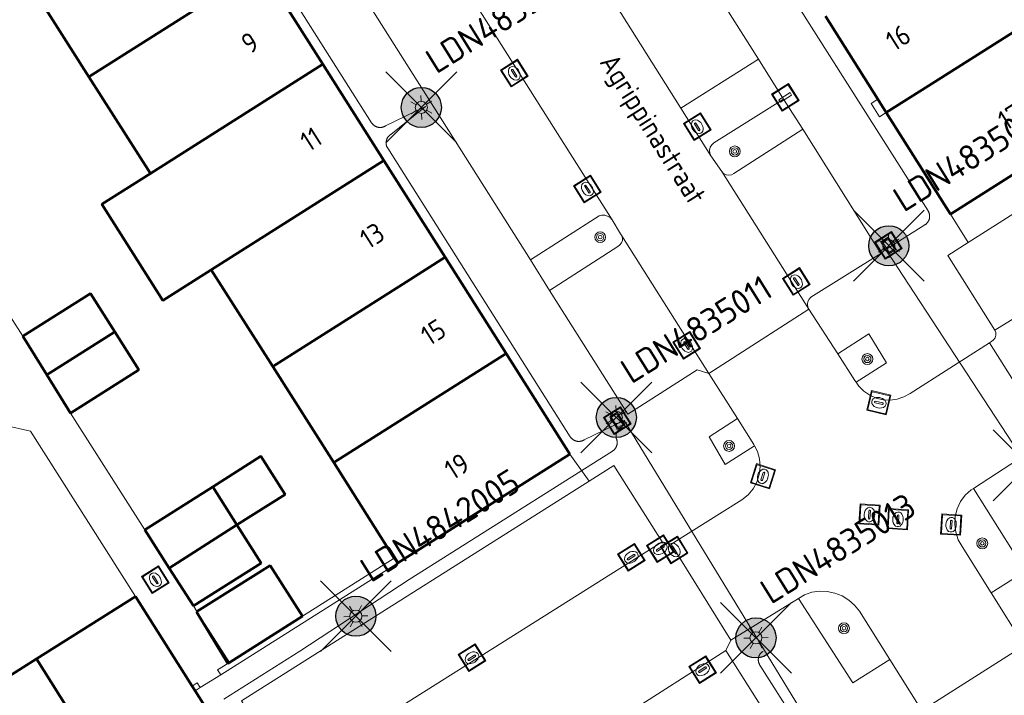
# Model space of a CAD drawing. Header units: metres. Extents: x 94279 to 96109, y 461866 to 463040.
# Tile 111 of 175: x 95266 to 95315, y 462593 to 462627. Entities that reach past the tile are written whole.
import ezdxf
from ezdxf.enums import TextEntityAlignment as Align

# ---------------------------------------------------------------- set-up
doc = ezdxf.new("R2010")
doc.units = ezdxf.units.M
doc.layers.get('0').update_dxf_attribs({"linetype": 'CONTINUOUS'})
for name, color, linetype in [('B-WE-KL-ET_LS_OV_KABEL_EIGENNET_324-G', 10, 'CONTINUOUS'), ('N-WE-ARMATUUR-PRUNUS_B_PAALTOP_4M-G', 82, 'CONTINUOUS'), ('N-WE-ARMATUUR-PRUNUS_C_OPZET_4M-G', 200, 'CONTINUOUS'), ('N-WE-LICHTMAST_VERVANGEN-G', 7, 'CONTINUOUS')]:
    doc.layers.add(name, color=color, linetype=linetype)
for name, color, linetype, lineweight in [('B_BEBOUWINGSGRENS_0', 132, 'CONTINUOUS', 50), ('B_LUIFEL_1', 132, 'CONTINUOUS', 50), ('B_TUSSENMUUR_0', 132, 'CONTINUOUS', 50), ('G_GRENS_ALGEMEEN_0', 251, 'CONTINUOUS', 13), ('Q_BOOM_0', 251, 'CONTINUOUS', 13), ('Q_INSPECTIE_OF_RIOOLPUT_0', 251, 'CONTINUOUS', 13), ('Q_KOLK_0', 251, 'CONTINUOUS', 13), ('Q_LICHTMAST_0', 251, 'CONTINUOUS', 13), ('Q_STRAATNAAMBORD_0', 251, 'CONTINUOUS', 13), ('Q_VERKEERSBORDPAAL_0', 251, 'CONTINUOUS', 13), ('Q_WATERLEIDINGPUT_0', 251, 'CONTINUOUS', 13), ('V_WEGGRENS_0', 251, 'CONTINUOUS', 13), ('Z_GBKN_HUISNUMMER_0', 251, 'CONTINUOUS', 13), ('Z_STRAATNAAM_0', 251, 'CONTINUOUS', 13)]:
    doc.layers.add(name, color=color, linetype=linetype, lineweight=lineweight)
doc.styles.add('NLCS-ISO-M500-T25', font='NLCS-ISO.ttf', dxfattribs={"height": 1.25})
doc.styles.get("Standard").update_dxf_attribs({"font": 'isocp.shx'})

# ---------------------------------------------------------------- blocks, each defined once
blk = doc.blocks.new('Q_LICHTMAST')
for points in [[(0, 0.3), (0, 0.6)], [(-0.26, 0.15), (-0.52, 0.3)], [(0.26, 0.15), (0.52, 0.3)], [(-0.26, -0.15), (-0.52, -0.3)], [(0, -0.3), (0, -0.6)], [(0.26, -0.15), (0.52, -0.3)]]:
    blk.add_lwpolyline(points)
blk.add_circle((0, 0), 0.3)
blk = doc.blocks.new('Q_VERKEERSBORDPAAL')
for points in [[(-0.5, 0.5), (0.5, 0.5), (0.5, -0.5), (-0.5, -0.5)], [(-0.08, 0.333), (0.071, 0.333), (0.071, -0.329), (-0.08, -0.329)]]:
    blk.add_lwpolyline(points, close=True)
blk.add_lwpolyline([(-0.442, 0.464), (0.438, 0.464, -0.414214), (0.459, 0.442), (0.459, -0.437, -0.414214), (0.438, -0.459), (-0.442, -0.459, -0.414214), (-0.463, -0.437), (-0.463, 0.442), (-0.463, 0.444), (-0.463, 0.446), (-0.463, 0.448), (-0.462, 0.45), (-0.461, 0.451), (-0.46, 0.453), (-0.459, 0.455), (-0.458, 0.456), (-0.457, 0.457), (-0.456, 0.459), (-0.454, 0.46), (-0.453, 0.461), (-0.451, 0.462), (-0.449, 0.462), (-0.447, 0.463), (-0.446, 0.463), (-0.444, 0.464), (-0.442, 0.464)], format="xyb")
blk = doc.blocks.new('Q_KOLK')
blk.add_lwpolyline([(-0.5, 0.5), (0.5, 0.5), (0.5, -0.5), (-0.5, -0.5)], close=True)
for points in [[(-0.442, 0.464), (0.438, 0.464, -0.414214), (0.459, 0.442), (0.459, -0.437, -0.414214), (0.438, -0.459), (-0.442, -0.459, -0.414214), (-0.463, -0.437), (-0.463, 0.442, -0.414214), (-0.442, 0.464)], [(-0.345, 0.105, 0.380426), (-0.276, -0.18)], [(-0.008, 0.266, 0.240218), (-0.345, 0.105)], [(-0.194, 0.045, 0.853344), (-0.194, -0.032)], [(0.331, 0.111, 0.240191), (-0.008, 0.266)], [(0.185, -0.032, 0.849746), (0.185, 0.045)], [(0.267, -0.176, 0.380426), (0.331, 0.111)], [(-0.276, -0.18, 0.148452), (0.012, -0.257)], [(0.012, -0.257, 0.131742), (0.267, -0.176)]]:
    blk.add_lwpolyline(points, format="xyb")
for points in [[(-0.194, 0.045), (0.185, 0.045)], [(0.185, -0.032), (-0.194, -0.032)]]:
    blk.add_lwpolyline(points)
blk = doc.blocks.new('Q_INSPECTIE_OF_RIOOLPUT')
blk.add_lwpolyline([(-0.5, 0.5), (0.5, 0.5), (0.5, -0.5), (-0.5, -0.5)], close=True)
for points in [[(-0.442, 0.464), (0.438, 0.464, -0.414214), (0.459, 0.442), (0.459, -0.437, -0.414214), (0.438, -0.459), (-0.442, -0.459, -0.414214), (-0.463, -0.437), (-0.463, 0.442), (-0.463, 0.444), (-0.463, 0.446), (-0.463, 0.448), (-0.462, 0.45), (-0.461, 0.451), (-0.46, 0.453), (-0.459, 0.455), (-0.458, 0.456), (-0.457, 0.457), (-0.456, 0.459), (-0.454, 0.46), (-0.453, 0.461), (-0.451, 0.462), (-0.449, 0.462), (-0.447, 0.463), (-0.446, 0.463), (-0.444, 0.464), (-0.442, 0.464)], [(-0.345, 0.105, 0.380426), (-0.276, -0.18)], [(-0.008, 0.266, 0.240218), (-0.345, 0.105)], [(-0.194, 0.045, 0.853344), (-0.194, -0.032)], [(0.331, 0.111, 0.240191), (-0.008, 0.266)], [(0.185, -0.032, 0.849746), (0.185, 0.045)], [(0.267, -0.176, 0.380426), (0.331, 0.111)], [(-0.276, -0.18, 0.148452), (0.012, -0.257)], [(0.012, -0.257, 0.131742), (0.267, -0.176)]]:
    blk.add_lwpolyline(points, format="xyb")
for points in [[(-0.194, 0.045), (0.185, 0.045)], [(0.185, -0.032), (-0.194, -0.032)]]:
    blk.add_lwpolyline(points)
blk = doc.blocks.new('Q_WATERLEIDINGPUT')
blk.add_lwpolyline([(-0.5, 0.5), (0.5, 0.5), (0.5, -0.5), (-0.5, -0.5)], close=True)
for points in [[(-0.442, 0.464), (0.438, 0.464, -0.414214), (0.459, 0.442), (0.459, -0.437, -0.414214), (0.438, -0.459), (-0.442, -0.459, -0.414214), (-0.463, -0.437), (-0.463, 0.442), (-0.463, 0.444), (-0.463, 0.446), (-0.463, 0.448), (-0.462, 0.45), (-0.461, 0.451), (-0.46, 0.453), (-0.459, 0.455), (-0.458, 0.456), (-0.457, 0.457), (-0.456, 0.459), (-0.454, 0.46), (-0.453, 0.461), (-0.451, 0.462), (-0.449, 0.462), (-0.447, 0.463), (-0.446, 0.463), (-0.444, 0.464), (-0.442, 0.464)], [(-0.345, 0.105, 0.380426), (-0.276, -0.18)], [(-0.008, 0.266, 0.240218), (-0.345, 0.105)], [(-0.194, 0.045, 0.853344), (-0.194, -0.032)], [(0.331, 0.111, 0.240191), (-0.008, 0.266)], [(0.185, -0.032, 0.849746), (0.185, 0.045)], [(0.267, -0.176, 0.380426), (0.331, 0.111)], [(-0.276, -0.18, 0.148452), (0.012, -0.257)], [(0.012, -0.257, 0.131742), (0.267, -0.176)]]:
    blk.add_lwpolyline(points, format="xyb")
for points in [[(-0.194, 0.045), (0.185, 0.045)], [(0.185, -0.032), (-0.194, -0.032)]]:
    blk.add_lwpolyline(points)
blk = doc.blocks.new('Q_BOOM')
for radius in [0.27, 0.18, 0.09]:
    blk.add_circle((0, 0), radius)
blk = doc.blocks.new('Q_STRAATNAAMBORD')
for points in [[(-0.5, 0.5), (0.5, 0.5), (0.5, -0.5), (-0.5, -0.5)], [(-0.369, 0.22), (0.358, 0.22), (0.358, -0.214), (-0.369, -0.214)]]:
    blk.add_lwpolyline(points, close=True)
for points in [[(-0.442, 0.464), (0.438, 0.464, -0.414214), (0.459, 0.442), (0.459, -0.437, -0.414214), (0.438, -0.459), (-0.442, -0.459, -0.414214), (-0.463, -0.437), (-0.463, 0.442), (-0.463, 0.444), (-0.463, 0.446), (-0.463, 0.448), (-0.462, 0.45), (-0.461, 0.451), (-0.46, 0.453), (-0.459, 0.455), (-0.458, 0.456), (-0.457, 0.457), (-0.456, 0.459), (-0.454, 0.46), (-0.453, 0.461), (-0.451, 0.462), (-0.449, 0.462), (-0.447, 0.463), (-0.446, 0.463), (-0.444, 0.464), (-0.442, 0.464)], [(-0.287, 0.16), (0.281, 0.16, -0.414214), (0.303, 0.139), (0.303, -0.134, -0.414214), (0.281, -0.156), (-0.287, -0.156, -0.414214), (-0.308, -0.134), (-0.308, 0.139), (-0.308, 0.14), (-0.308, 0.142), (-0.307, 0.144), (-0.307, 0.146), (-0.306, 0.148), (-0.305, 0.149), (-0.304, 0.151), (-0.303, 0.152), (-0.302, 0.154), (-0.3, 0.155), (-0.299, 0.156), (-0.297, 0.157), (-0.296, 0.158), (-0.294, 0.159), (-0.292, 0.159), (-0.29, 0.16), (-0.288, 0.16), (-0.287, 0.16)]]:
    blk.add_lwpolyline(points, format="xyb")
blk = doc.blocks.new('LM')
at = {"linetype": 'ByBlock'}
h = blk.add_hatch(color=256, dxfattribs=at)
h.dxf.hatch_style = 1
edge = h.paths.add_edge_path()
edge.add_arc((0, 0), 1, 0, 360)
blk.add_circle((0, 0), 1, dxfattribs=at)
blk = doc.blocks.new('ACMAP_ANN_TEMPLATE_LM')
at = {"color": 0, "style": 'NLCS-ISO-M500-T25'}
blk.add_attdef('LM-NUMMER', (1.5, 1), '', height=1.25, dxfattribs=at)

msp = doc.modelspace()

# ---------------------------------------------------------------- linework, layer by layer
at = {"layer": 'B-WE-KL-ET_LS_OV_KABEL_EIGENNET_324-G', "linetype": 'Continuous', "lineweight": 0}
for points in [[(95305.528, 462590.852), (95295.765, 462606.848), (95293.772, 462605.883), (95293.758, 462605.874), (95293.742, 462605.866), (95293.727, 462605.858), (95293.711, 462605.85), (95293.695, 462605.843), (95293.679, 462605.837), (95293.662, 462605.831), (95293.646, 462605.826), (95293.629, 462605.821), (95293.612, 462605.817), (95293.595, 462605.814), (95293.577, 462605.811), (95293.56, 462605.809), (95293.543, 462605.807), (95293.525, 462605.806), (95293.508, 462605.806), (95293.49, 462605.806), (95293.473, 462605.807), (95293.456, 462605.808), (95293.438, 462605.81), (95293.421, 462605.813), (95293.404, 462605.816), (95293.387, 462605.82), (95293.37, 462605.824), (95293.353, 462605.83), (95293.337, 462605.835), (95293.32, 462605.841), (95293.304, 462605.848), (95293.288, 462605.855), (95293.273, 462605.863), (95293.258, 462605.871), (95293.243, 462605.88), (95293.228, 462605.89), (95293.214, 462605.9), (95293.2, 462605.91), (95293.186, 462605.921), (95293.173, 462605.932), (95293.16, 462605.944), (95293.147, 462605.957), (95293.135, 462605.969), (95293.124, 462605.982), (95293.113, 462605.996), (95293.102, 462606.01), (95293.092, 462606.024), (95293.083, 462606.039), (95283.978, 462620.431), (95283.969, 462620.446), (95283.961, 462620.461), (95283.953, 462620.477), (95283.945, 462620.493), (95283.938, 462620.509), (95283.932, 462620.525), (95283.926, 462620.542), (95283.921, 462620.558), (95283.917, 462620.575), (95283.913, 462620.592), (95283.909, 462620.609), (95283.906, 462620.626), (95283.904, 462620.644), (95283.902, 462620.661), (95283.901, 462620.678), (95283.901, 462620.696), (95283.901, 462620.713), (95283.902, 462620.731), (95283.903, 462620.748), (95283.906, 462620.765), (95283.908, 462620.783), (95283.911, 462620.8), (95283.915, 462620.817), (95283.92, 462620.834), (95283.925, 462620.851), (95283.93, 462620.867), (95283.936, 462620.883), (95283.943, 462620.899), (95283.95, 462620.915), (95283.958, 462620.931), (95283.967, 462620.946), (95283.976, 462620.961), (95283.985, 462620.976), (95283.995, 462620.99), (95284.005, 462621.004), (95284.016, 462621.018), (95284.028, 462621.031), (95284.039, 462621.044), (95284.052, 462621.056), (95284.064, 462621.068), (95284.078, 462621.08), (95284.091, 462621.091), (95284.105, 462621.102), (95284.119, 462621.112), (95284.134, 462621.121), (95285.859, 462622.508), (95283.866, 462621.544), (95283.852, 462621.535), (95283.836, 462621.526), (95283.821, 462621.518), (95283.805, 462621.511), (95283.789, 462621.504), (95283.773, 462621.497), (95283.756, 462621.492), (95283.74, 462621.486), (95283.723, 462621.482), (95283.706, 462621.478), (95283.689, 462621.474), (95283.671, 462621.472), (95283.654, 462621.469), (95283.637, 462621.468), (95283.619, 462621.467), (95283.602, 462621.466), (95283.584, 462621.467), (95283.567, 462621.467), (95283.55, 462621.469), (95283.532, 462621.471), (95283.515, 462621.473), (95283.498, 462621.477), (95283.481, 462621.481), (95283.464, 462621.485), (95283.447, 462621.49), (95283.431, 462621.496), (95283.414, 462621.502), (95283.398, 462621.508), (95283.382, 462621.516), (95283.367, 462621.524), (95283.352, 462621.532), (95283.337, 462621.541), (95283.322, 462621.55), (95283.307, 462621.56), (95283.293, 462621.571), (95283.28, 462621.582), (95283.267, 462621.593), (95283.254, 462621.605), (95283.241, 462621.617), (95283.229, 462621.63), (95283.218, 462621.643), (95283.207, 462621.656), (95283.196, 462621.67), (95283.186, 462621.684), (95283.177, 462621.699), (95275.511, 462633.818)], [(95302.772, 462630.179), (95310.925, 462617.301), (95310.934, 462617.286), (95310.943, 462617.271), (95310.951, 462617.255), (95310.958, 462617.24), (95310.965, 462617.224), (95310.972, 462617.207), (95310.977, 462617.191), (95310.982, 462617.174), (95310.987, 462617.157), (95310.991, 462617.14), (95310.995, 462617.123), (95310.997, 462617.106), (95311, 462617.089), (95311.001, 462617.071), (95311.002, 462617.054), (95311.003, 462617.037), (95311.002, 462617.019), (95311.002, 462617.002), (95311, 462616.984), (95310.998, 462616.967), (95310.996, 462616.95), (95310.992, 462616.932), (95310.989, 462616.915), (95310.984, 462616.899), (95310.979, 462616.882), (95310.974, 462616.865), (95310.967, 462616.849), (95310.961, 462616.833), (95310.953, 462616.817), (95310.946, 462616.801), (95310.937, 462616.786), (95310.928, 462616.771), (95310.919, 462616.756), (95310.909, 462616.742), (95310.899, 462616.728), (95310.888, 462616.714), (95310.876, 462616.701), (95310.864, 462616.688), (95310.852, 462616.676), (95310.839, 462616.664), (95310.826, 462616.652), (95310.813, 462616.641), (95310.799, 462616.631), (95310.785, 462616.621), (95310.77, 462616.611), (95308.827, 462615.381)], [(95308.827, 462615.381), (95316.297, 462603.945)], [(95275.8, 462592.942), (95279.596, 462595.342), (95285.048, 462598.911), (95295.19, 462605.325), (95295.205, 462605.335), (95295.219, 462605.345), (95295.233, 462605.356), (95295.247, 462605.367), (95295.26, 462605.379), (95295.273, 462605.391), (95295.285, 462605.403), (95295.297, 462605.416), (95295.308, 462605.429), (95295.319, 462605.443), (95295.329, 462605.457), (95295.339, 462605.471), (95295.349, 462605.486), (95295.358, 462605.501), (95295.366, 462605.516), (95295.374, 462605.532), (95295.381, 462605.548), (95295.388, 462605.564), (95295.394, 462605.581), (95295.4, 462605.597), (95295.405, 462605.614), (95295.409, 462605.631), (95295.413, 462605.648), (95295.416, 462605.665), (95295.419, 462605.683), (95295.421, 462605.7), (95295.422, 462605.717), (95295.423, 462605.735), (95295.423, 462605.752), (95295.423, 462605.77), (95295.422, 462605.787), (95295.42, 462605.805), (95295.418, 462605.822), (95295.415, 462605.839), (95295.411, 462605.857), (95295.407, 462605.874), (95295.403, 462605.89), (95295.397, 462605.907), (95295.391, 462605.924), (95295.385, 462605.94), (95295.378, 462605.956), (95295.374, 462605.971), (95295.371, 462605.985), (95295.369, 462606), (95295.366, 462606.015), (95295.365, 462606.029), (95295.364, 462606.044), (95295.363, 462606.059), (95295.363, 462606.074), (95295.363, 462606.089), (95295.364, 462606.104), (95295.366, 462606.119), (95295.368, 462606.134), (95295.37, 462606.148), (95295.373, 462606.163), (95295.377, 462606.177), (95295.381, 462606.192), (95295.385, 462606.206), (95295.39, 462606.22), (95295.395, 462606.234), (95295.401, 462606.248), (95295.408, 462606.261), (95295.415, 462606.275), (95295.422, 462606.288), (95295.43, 462606.3), (95295.438, 462606.313), (95295.446, 462606.325), (95295.455, 462606.337), (95295.465, 462606.349), (95295.474, 462606.36), (95295.485, 462606.371), (95295.495, 462606.381), (95295.506, 462606.392), (95295.517, 462606.401), (95295.529, 462606.411), (95295.541, 462606.42), (95295.553, 462606.429), (95295.565, 462606.437), (95295.578, 462606.445), (95295.591, 462606.452), (95295.604, 462606.459), (95295.618, 462606.465), (95295.632, 462606.471), (95295.646, 462606.476), (95295.765, 462606.848)], [(95304.246, 462591.943), (95302.536, 462594.646), (95302.527, 462594.661), (95302.519, 462594.677), (95302.511, 462594.692), (95302.503, 462594.708), (95302.496, 462594.724), (95302.49, 462594.74), (95302.484, 462594.757), (95302.479, 462594.773), (95302.474, 462594.79), (95302.47, 462594.807), (95302.467, 462594.824), (95302.464, 462594.841), (95302.462, 462594.859), (95302.46, 462594.876), (95302.459, 462594.893), (95302.459, 462594.911), (95302.459, 462594.928), (95302.46, 462594.946), (95302.461, 462594.963), (95302.463, 462594.981), (95302.466, 462594.998), (95302.469, 462595.015), (95302.473, 462595.032), (95302.477, 462595.049), (95302.482, 462595.066), (95302.488, 462595.082), (95302.494, 462595.098), (95302.501, 462595.115), (95302.508, 462595.13), (95302.516, 462595.146), (95302.524, 462595.161), (95302.533, 462595.176), (95302.543, 462595.191), (95302.553, 462595.205), (95302.563, 462595.219), (95302.574, 462595.233), (95302.585, 462595.246), (95302.597, 462595.259), (95302.609, 462595.271), (95302.622, 462595.283), (95302.635, 462595.295), (95302.649, 462595.306), (95302.663, 462595.317), (95302.677, 462595.327), (95302.691, 462595.336)]]:
    msp.add_lwpolyline(points, dxfattribs=at)
at = {"layer": 'B_BEBOUWINGSGRENS_0'}
for p, q in [((95280.747, 462624.62), (95277.689, 462629.448)), ((95266.097, 462628.704), (95269.082, 462623.996)), ((95305.804, 462627.015), (95308.42, 462622.874)), ((95283.787, 462619.821), (95280.747, 462624.62)), ((95269.082, 462623.996), (95272.142, 462619.169)), ((95308.42, 462622.874), (95308.838, 462622.213)), ((95312.036, 462617.15), (95320.666, 462622.604)), ((95308.838, 462622.213), (95312.036, 462617.15)), ((95286.845, 462614.993), (95283.787, 462619.821)), ((95289.885, 462610.195), (95286.845, 462614.993)), ((95275.183, 462614.372), (95278.243, 462609.545)), ((95265.78, 462611.049), (95266.973, 462609.134)), ((95293.068, 462605.171), (95289.885, 462610.195)), ((95278.243, 462609.545), (95281.284, 462604.748)), ((95266.973, 462609.134), (95268.165, 462607.219)), ((95284.465, 462599.731), (95293.068, 462605.171)), ((95281.284, 462604.748), (95284.302, 462599.989)), ((95275.255, 462603.543), (95271.868, 462601.397)), ((95276.458, 462601.642), (95275.255, 462603.543)), ((95271.868, 462601.397), (95273.088, 462599.488)), ((95284.302, 462599.989), (95284.465, 462599.731)), ((95273.088, 462599.488), (95274.291, 462597.605)), ((95271.396, 462598.067), (95266.463, 462594.952)), ((95274.225, 462593.601), (95271.396, 462598.067)), ((95266.463, 462594.952), (95261.631, 462591.9)), ((95274.379, 462593.36), (95274.225, 462593.601)), ((95276.841, 462589.472), (95274.379, 462593.36))]:
    msp.add_line(p, q, dxfattribs=at)
for points in [[(95272.142, 462619.169), (95269.725, 462617.637), (95272.763, 462612.838), (95275.183, 462614.372)], [(95270.364, 462611.276), (95269.161, 462613.177), (95265.78, 462611.049)], [(95268.165, 462607.219), (95271.567, 462609.374), (95270.364, 462611.276)], [(95274.291, 462597.605), (95277.661, 462599.74), (95276.458, 462601.642)]]:
    msp.add_lwpolyline(points, dxfattribs=at)
at = {"layer": 'B_LUIFEL_1'}
for p, q in [((95274.467, 462597.328), (95274.44, 462597.311)), ((95274.44, 462597.311), (95276.008, 462594.731)), ((95276.083, 462594.778), (95279.731, 462597.091)), ((95276.008, 462594.731), (95276.083, 462594.778))]:
    msp.add_line(p, q, dxfattribs=at)
for points in [[(95276.458, 462601.642), (95278.86, 462603.162), (95277.657, 462605.063), (95275.255, 462603.543)], [(95279.731, 462597.091), (95278.113, 462599.612), (95274.467, 462597.328)]]:
    msp.add_lwpolyline(points, dxfattribs=at)
at = {"layer": 'B_TUSSENMUUR_0'}
for p, q in [((95269.082, 462623.996), (95277.689, 462629.448)), ((95272.142, 462619.169), (95280.747, 462624.62)), ((95283.787, 462619.821), (95275.183, 462614.372)), ((95270.364, 462611.276), (95266.973, 462609.134)), ((95281.284, 462604.748), (95289.885, 462610.195)), ((95273.088, 462599.488), (95276.458, 462601.642)), ((95271.913, 462586.347), (95266.463, 462594.952))]:
    msp.add_line(p, q, dxfattribs=at)
for points in [[(95308.838, 462622.213), (95310.951, 462623.548), (95317.464, 462627.663)], [(95278.243, 462609.545), (95284.734, 462613.656), (95286.845, 462614.993)]]:
    msp.add_lwpolyline(points, dxfattribs=at)
at = {"layer": 'G_GRENS_ALGEMEEN_0'}
for p, q in [((95284.302, 462599.989), (95279.731, 462597.091)), ((95279.731, 462597.091), (95276.083, 462594.778))]:
    msp.add_line(p, q, dxfattribs=at)
at = {"layer": 'N-WE-LICHTMAST_VERVANGEN-G', "flags": 128}
for points in [[(95283.887, 462620.699), (95287.423, 462624.235)], [(95287.423, 462620.699), (95283.887, 462624.235)], [(95307.199, 462613.8), (95310.735, 462617.336)], [(95310.735, 462613.8), (95307.199, 462617.336)], [(95293.612, 462605.234), (95297.148, 462608.77)], [(95297.148, 462605.234), (95293.612, 462608.77)], [(95314.164, 462602.842), (95317.7, 462606.378)], [(95317.7, 462602.842), (95314.164, 462606.378)], [(95280.623, 462595.319), (95284.159, 462598.855)], [(95284.159, 462595.319), (95280.623, 462598.855)], [(95300.575, 462594.238), (95304.111, 462597.774)], [(95304.111, 462594.238), (95300.575, 462597.774)]]:
    msp.add_lwpolyline(points, dxfattribs=at)
at = {"layer": 'V_WEGGRENS_0'}
for p, q in [((95294.987, 462636.717), (95302.463, 462624.878)), ((95290.956, 462634.594), (95298.59, 462622.432)), ((95285.915, 462631.483), (95295.168, 462616.866)), ((95291.094, 462614.864), (95282.359, 462628.679)), ((95298.59, 462622.432), (95302.463, 462624.878)), ((95298.59, 462622.432), (95300.085, 462620.05)), ((95304.675, 462621.375), (95303.724, 462622.883)), ((95332.68, 462622.898), (95314.257, 462611.356)), ((95300.085, 462620.05), (95300.637, 462619.265)), ((95300.637, 462619.265), (95304.983, 462612.408)), ((95312.036, 462617.15), (95312.929, 462615.736)), ((95262.084, 462616.854), (95265.78, 462611.049)), ((95295.653, 462616.07), (95299.988, 462609.189)), ((95291.094, 462614.864), (95292.045, 462613.342)), ((95299.988, 462609.189), (95304.983, 462612.408)), ((95304.983, 462612.408), (95306.42, 462610.178)), ((95313.982, 462610.727), (95316.992, 462605.952)), ((95301.422, 462606.941), (95299.988, 462609.189)), ((95268.165, 462607.219), (95271.868, 462601.397)), ((95316.992, 462605.952), (95313.188, 462603.463)), ((95293.068, 462605.171), (95294.023, 462603.823)), ((95279.073, 462589.087), (95297.658, 462600.799)), ((95297.658, 462600.799), (95298.106, 462600.68)), ((95301.085, 462595.894), (95298.106, 462600.68)), ((95275.649, 462594.163), (95284.465, 462599.731)), ((95304.457, 462597.972), (95301.085, 462595.894)), ((95314.065, 462598.257), (95315.71, 462595.623)), ((95274.291, 462597.605), (95274.467, 462597.328)), ((95274.467, 462597.328), (95276.083, 462594.778)), ((95301.085, 462595.894), (95300.845, 462595.37)), ((95315.71, 462595.623), (95310.615, 462592.382)), ((95300.845, 462595.37), (95282.465, 462583.694)), ((95276.083, 462594.778), (95276.008, 462594.731)), ((95276.083, 462594.778), (95276.083, 462594.778)), ((95310.615, 462592.382), (95309.02, 462594.92)), ((95274.632, 462593.522), (95275.649, 462594.163)), ((95274.379, 462593.36), (95274.632, 462593.522))]:
    msp.add_line(p, q, dxfattribs=at)
for points in [[(95331.835, 462624.238), (95330.264, 462626.731), (95312.929, 462615.736)], [(95302.463, 462624.878), (95303.023, 462623.992), (95303.724, 462622.883)], [(95303.724, 462622.883), (95300.248, 462620.706), (95300.139, 462620.607), (95300.063, 462620.48), (95300.028, 462620.336), (95300.035, 462620.189), (95300.085, 462620.05)], [(95308.42, 462622.874), (95308.087, 462622.663), (95308.504, 462622.002), (95308.838, 462622.213)], [(95300.637, 462619.265), (95300.732, 462619.167), (95300.854, 462619.105), (95300.989, 462619.086), (95301.124, 462619.11), (95301.243, 462619.177), (95304.675, 462621.375)], [(95304.675, 462621.375), (95308.575, 462615.177), (95305.075, 462613.004), (95304.99, 462612.905), (95304.935, 462612.786), (95304.915, 462612.658), (95304.932, 462612.528), (95304.983, 462612.408)], [(95295.168, 462616.866), (95295.068, 462616.972), (95294.944, 462617.048), (95294.805, 462617.091), (95294.66, 462617.096), (95294.518, 462617.063), (95291.094, 462614.864)], [(95295.653, 462616.07), (95295.595, 462616.163), (95295.168, 462616.866)], [(95292.045, 462613.342), (95295.454, 462615.536), (95295.559, 462615.606), (95295.636, 462615.705), (95295.68, 462615.823), (95295.686, 462615.949), (95295.653, 462616.07)], [(95312.929, 462615.736), (95311.908, 462615.088), (95314.257, 462611.356)], [(95299.988, 462609.189), (95299.408, 462609.374), (95295.947, 462607.17), (95292.045, 462613.342)], [(95307.341, 462608.754), (95308.855, 462609.729), (95307.964, 462611.173), (95306.42, 462610.178)], [(95314.257, 462611.356), (95314.303, 462611.234), (95314.308, 462611.104), (95314.27, 462610.979), (95314.195, 462610.873), (95314.089, 462610.796), (95313.982, 462610.727)], [(95307.341, 462608.754), (95307.475, 462608.559), (95307.724, 462608.309), (95308.016, 462608.109), (95308.339, 462607.966), (95308.683, 462607.885), (95309.035, 462607.869), (95309.385, 462607.917), (95309.72, 462608.029), (95310.029, 462608.201), (95313.982, 462610.727)], [(95306.42, 462610.178), (95307.275, 462608.85), (95307.341, 462608.754)], [(95301.422, 462606.941), (95300.002, 462606.035), (95300.809, 462604.655), (95302.275, 462605.59)], [(95302.275, 462605.59), (95302.242, 462605.655), (95301.422, 462606.941)], [(95271.396, 462598.067), (95266.165, 462606.322), (95264.855, 462606.616), (95262.601, 462605.189)], [(95298.106, 462600.68), (95301.642, 462602.893), (95301.947, 462603.138), (95302.198, 462603.437), (95302.387, 462603.779), (95302.507, 462604.151), (95302.553, 462604.539), (95302.522, 462604.929), (95302.418, 462605.306), (95302.275, 462605.59)], [(95294.023, 462603.823), (95295.256, 462604.602), (95297.658, 462600.799)], [(95278.269, 462590.365), (95276.694, 462592.869), (95294.023, 462603.823)], [(95313.188, 462603.463), (95313.07, 462603.386), (95312.779, 462603.119), (95312.545, 462602.802), (95312.375, 462602.445), (95312.277, 462602.063), (95312.253, 462601.669), (95312.305, 462601.278), (95312.431, 462600.904), (95312.626, 462600.561), (95314.065, 462598.257)], [(95314.065, 462598.257), (95315.777, 462599.326), (95313.188, 462603.463)], [(95309.02, 462594.92), (95307.5, 462597.338), (95307.257, 462597.639), (95306.967, 462597.894), (95306.637, 462598.095), (95306.278, 462598.238), (95305.9, 462598.317), (95305.514, 462598.331), (95305.131, 462598.278), (95304.763, 462598.161), (95304.457, 462597.972)], [(95304.457, 462597.972), (95307.178, 462593.763), (95309.02, 462594.92)], [(95300.845, 462595.37), (95303.275, 462591.532), (95302.228, 462590.868)], [(95276.008, 462594.731), (95275.496, 462594.406), (95275.649, 462594.163)], [(95274.632, 462593.522), (95274.48, 462593.762), (95274.225, 462593.601)]]:
    msp.add_lwpolyline(points, dxfattribs=at)

# ---------------------------------------------------------------- block references
at = {"rotation": 31.92}
for p, values in [((95285.655, 462622.467), {'LM-NUMMER': 'LDN4835009'}), ((95308.967, 462615.568), {'LM-NUMMER': 'LDN4835012'}), ((95295.38, 462607.002), {'LM-NUMMER': 'LDN4835011'}), ((95282.391, 462597.087), {'LM-NUMMER': 'LDN4842005'}), ((95302.343, 462596.006), {'LM-NUMMER': 'LDN4835013'}), ((95311.718, 462585.974), {'LM-NUMMER': 'LDN4835015'})]:
    msp.add_blockref('ACMAP_ANN_TEMPLATE_LM', p, dxfattribs=at).add_auto_attribs(values)
at = {"layer": 'N-WE-ARMATUUR-PRUNUS_B_PAALTOP_4M-G'}
for p in [(95285.655, 462622.467), (95308.967, 462615.568), (95295.38, 462607.002), (95302.343, 462596.006)]:
    msp.add_blockref('LM', p, dxfattribs=at)
at = {"layer": 'N-WE-ARMATUUR-PRUNUS_C_OPZET_4M-G'}
msp.add_blockref('LM', (95282.391, 462597.087), dxfattribs=at)
at = {"layer": 'Q_BOOM_0'}
for p, rotation in [((95301.287, 462620.274), 32.63724154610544), ((95294.576, 462615.995), 32.76494752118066), ((95307.897, 462609.915), 32.78110723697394), ((95301.001, 462605.581), 120.31835342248), ((95313.63, 462600.721), 121.9874971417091), ((95306.73, 462596.485), 122.8815305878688)]:
    msp.add_blockref('Q_BOOM', p, dxfattribs=dict(at, rotation=rotation))
at = {"layer": 'Q_INSPECTIE_OF_RIOOLPUT_0', "rotation": 86.51420881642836}
for p in [(95308.008, 462602.16), (95309.428, 462601.924)]:
    msp.add_blockref('Q_INSPECTIE_OF_RIOOLPUT', p, dxfattribs=at)
at = {"layer": 'Q_KOLK_0'}
for p, rotation in [((95290.291, 462624.178), 122.3350389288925), ((95299.418, 462621.508), 122.1133620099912), ((95293.938, 462618.399), 122.3350389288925), ((95304.358, 462613.785), 122.3667220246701), ((95298.883, 462610.597), 122.2107488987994), ((95308.47, 462607.738), 166.7501969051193), ((95302.694, 462604.068), 72.12130340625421), ((95312.077, 462601.656), 86.51420881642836), ((95296.127, 462600.028), 32.21854110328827), ((95272.392, 462598.909), 122.5734569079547), ((95288.181, 462595.013), 32.21854110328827), ((95299.684, 462594.416), 32.42598725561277)]:
    msp.add_blockref('Q_KOLK', p, dxfattribs=dict(at, rotation=rotation))
at = {"layer": 'Q_LICHTMAST_0'}
for p, rotation in [((95285.655, 462622.467), 122.3045023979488), ((95308.967, 462615.568), 122.1795491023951), ((95295.38, 462607.002), 122.3014827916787), ((95282.391, 462597.087), 32.29778164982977), ((95302.343, 462596.006), 31.64351348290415)]:
    msp.add_blockref('Q_LICHTMAST', p, dxfattribs=dict(at, rotation=rotation))
at = {"layer": 'Q_STRAATNAAMBORD_0'}
for p, rotation in [((95308.949, 462615.584), 122.1795491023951), ((95295.427, 462606.845), 122.3014827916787)]:
    msp.add_blockref('Q_STRAATNAAMBORD', p, dxfattribs=dict(at, rotation=rotation))
at = {"layer": 'Q_VERKEERSBORDPAAL_0', "rotation": 122.2970211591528}
msp.add_blockref('Q_VERKEERSBORDPAAL', (95303.802, 462622.968), dxfattribs=at)
at = {"layer": 'Q_WATERLEIDINGPUT_0'}
for p, rotation in [((95297.579, 462600.458), 32.21854110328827), ((95298.264, 462600.396), 121.8998047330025)]:
    msp.add_blockref('Q_WATERLEIDINGPUT', p, dxfattribs=dict(at, rotation=rotation))

# ---------------------------------------------------------------- texts
at = {"layer": 'Z_GBKN_HUISNUMMER_0'}
for s, rotation, p in [('16', 32.3, (95309.434, 462625.949)), ('9', 32.4, (95277.106, 462625.696)), ('17', 32.3, (95315.015, 462621.99)), ('11', 32.4, (95280.155, 462620.883)), ('13', 32.4, (95283.204, 462616.069)), ('15', 32.4, (95286.253, 462611.256)), ('19', 32.3, (95287.43, 462604.564))]:
    msp.add_text(s, height=1, rotation=rotation, dxfattribs=at).set_placement(p, align=Align.MIDDLE)
at = {"layer": 'Z_STRAATNAAM_0', "linetype": 'Continuous'}
msp.add_text('Agrippinastraat', height=1, rotation=302.2909, dxfattribs=at).set_placement((95297.084, 462621.314), align=Align.MIDDLE)

doc.saveas('drawing.dxf')
